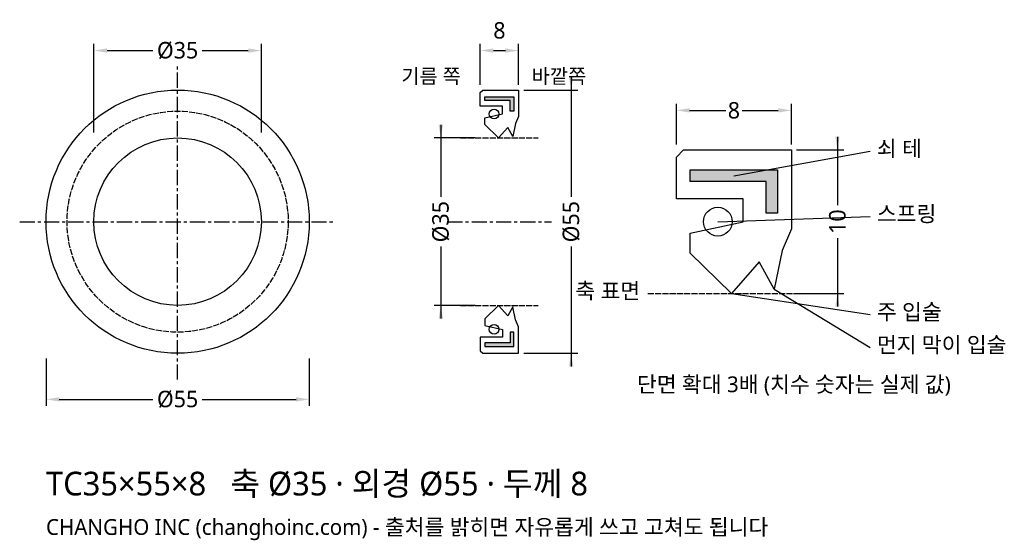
# Model space of a CAD drawing. Header units: millimetres. Extents: x -33 to 173, y -67 to 42.
import ezdxf

# ---------------------------------------------------------------- set-up
doc = ezdxf.new("R2010")
doc.units = ezdxf.units.MM
doc.linetypes.add('CENTER', pattern=[5.08, 3.175, -0.635, 0.635, -0.635])
doc.linetypes.add('DASHED', pattern=[1.524, 1.27, -0.254])
for name, color, linetype in [('문자', 7, 'CONTINUOUS'), ('쇠테', 8, 'CONTINUOUS'), ('숨은선', 3, 'DASHED'), ('외형선', 7, 'CONTINUOUS'), ('중심선', 1, 'CENTER'), ('치수', 4, 'CONTINUOUS')]:
    doc.layers.add(name, color=color, linetype=linetype)
doc.styles.add('CH_KOR', font='malgun.ttf')
doc.dimstyles.new('CH_DIM', dxfattribs={"dimtxt": 2.5, "dimasz": 2, "dimexe": 1, "dimexo": 0.8, "dimgap": 0.8, "dimtad": 1, "dimdec": 1, "dimdsep": 46, "dimtxsty": 'CH_KOR', "dimcen": 2.5, "dimclrd": 4, "dimclre": 4, "dimclrt": 4, "dimazin": 3, "dimtfac": 1, "dimtmove": 0, "dimatfit": 3})

# ---------------------------------------------------------------- blocks, each defined once
blk = doc.blocks.new('_CLOSEDFILLED')
at = {"color": 0, "linetype": 'BYBLOCK'}
blk.add_solid([(-1, 0.164), (0, 0), (-1, -0.164)], dxfattribs=at)
blk = doc.blocks.new('*D1')
at = {"color": 4}
for p, q in [((-27.5, -28.6), (-27.5, -38.5)), ((27.5, -28.6), (27.5, -38.5)), ((-24.75, -37.125), (-5.15625, -37.125)), ((5.15625, -37.125), (24.75, -37.125))]:
    blk.add_line(p, q, dxfattribs=at)
at = {"layer": 'Defpoints'}
for p in [(-27.5, -27.5), (27.5, -27.5), (-27.5, -37.125)]:
    blk.add_point(p, dxfattribs=at)
at = {"layer": '치수', "color": 4, "xscale": 2.75, "yscale": 2.75, "rotation": 180}
blk.add_blockref('_CLOSEDFILLED', (-27.5, -37.125), dxfattribs=at)
at = {"layer": '치수', "color": 4, "xscale": 2.75, "yscale": 2.75}
blk.add_blockref('_CLOSEDFILLED', (27.5, -37.125), dxfattribs=at)
at = {"layer": '치수', "color": 4, "insert": (0, -37.125), "char_height": 3.4375, "attachment_point": 5, "style": 'CH_KOR'}
blk.add_mtext('Ø55', dxfattribs=at)
blk = doc.blocks.new('*D2')
at = {"color": 4}
for p, q in [((-17.5, 18.6), (-17.5, 37.125)), ((17.5, 18.6), (17.5, 37.125)), ((-14.75, 35.75), (-5.15625, 35.75)), ((5.15625, 35.75), (14.75, 35.75))]:
    blk.add_line(p, q, dxfattribs=at)
at = {"layer": 'Defpoints'}
for p in [(-17.5, 35.75), (-17.5, 17.5), (17.5, 17.5)]:
    blk.add_point(p, dxfattribs=at)
at = {"layer": '치수', "color": 4, "xscale": 2.75, "yscale": 2.75, "rotation": 180}
blk.add_blockref('_CLOSEDFILLED', (-17.5, 35.75), dxfattribs=at)
at = {"layer": '치수', "color": 4, "xscale": 2.75, "yscale": 2.75}
blk.add_blockref('_CLOSEDFILLED', (17.5, 35.75), dxfattribs=at)
at = {"layer": '치수', "color": 4, "insert": (0, 35.75), "char_height": 3.4375, "attachment_point": 5, "style": 'CH_KOR'}
blk.add_mtext('Ø35', dxfattribs=at)
blk = doc.blocks.new('*D3')
at = {"color": 4}
for p, q in [((63.25, 28.6), (63.25, 37.125)), ((71.25, 28.6), (71.25, 37.125)), ((66, 35.75), (68.5, 35.75))]:
    blk.add_line(p, q, dxfattribs=at)
at = {"layer": 'Defpoints'}
for p in [(63.25, 35.75), (63.25, 27.5), (71.25, 27.5)]:
    blk.add_point(p, dxfattribs=at)
at = {"layer": '치수', "color": 4, "xscale": 2.75, "yscale": 2.75, "rotation": 180}
blk.add_blockref('_CLOSEDFILLED', (63.25, 35.75), dxfattribs=at)
at = {"layer": '치수', "color": 4, "xscale": 2.75, "yscale": 2.75}
blk.add_blockref('_CLOSEDFILLED', (71.25, 35.75), dxfattribs=at)
at = {"layer": '치수', "color": 4, "insert": (67.25, 39.94375), "char_height": 3.4375, "attachment_point": 5, "style": 'CH_KOR'}
blk.add_mtext('8', dxfattribs=at)
blk = doc.blocks.new('*D4')
at = {"color": 4}
for p, q in [((82.25, 30.25), (82.25, 5.15625)), ((72.35, 27.5), (83.625, 27.5)), ((82.25, -5.15625), (82.25, -30.25)), ((72.35, -27.5), (83.625, -27.5))]:
    blk.add_line(p, q, dxfattribs=at)
at = {"layer": 'Defpoints'}
for p in [(71.25, 27.5), (82.25, 27.5), (71.25, -27.5)]:
    blk.add_point(p, dxfattribs=at)
at = {"layer": '치수', "color": 4, "xscale": 2.75, "yscale": 2.75}
for p, rotation in [((82.25, 27.5), 270), ((82.25, -27.5), 90)]:
    blk.add_blockref('_CLOSEDFILLED', p, dxfattribs=dict(at, rotation=rotation))
at = {"layer": '치수', "color": 4, "insert": (82.25, 0), "char_height": 3.4375, "attachment_point": 5, "rotation": 90, "style": 'CH_KOR'}
blk.add_mtext('Ø55', dxfattribs=at)
blk = doc.blocks.new('*D5')
at = {"color": 4}
for p, q in [((55, 20.25), (55, 5.15625)), ((62.15, 17.5), (53.625, 17.5)), ((55, -5.15625), (55, -20.25)), ((62.15, -17.5), (53.625, -17.5))]:
    blk.add_line(p, q, dxfattribs=at)
at = {"layer": 'Defpoints'}
for p in [(55, 17.5), (63.25, 17.5), (63.25, -17.5)]:
    blk.add_point(p, dxfattribs=at)
at = {"layer": '치수', "color": 4, "xscale": 2.75, "yscale": 2.75}
for p, rotation in [((55, 17.5), 270), ((55, -17.5), 90)]:
    blk.add_blockref('_CLOSEDFILLED', p, dxfattribs=dict(at, rotation=rotation))
at = {"layer": '치수', "color": 4, "insert": (55, 0), "char_height": 3.4375, "attachment_point": 5, "rotation": 90, "style": 'CH_KOR'}
blk.add_mtext('Ø35', dxfattribs=at)
blk = doc.blocks.new('*D6')
at = {"color": 4}
for p, q in [((104.25, 16.1), (104.25, 24.625)), ((107, 23.25), (114.53125, 23.25)), ((117.96875, 23.25), (125.5, 23.25)), ((128.25, 16.1), (128.25, 24.625))]:
    blk.add_line(p, q, dxfattribs=at)
at = {"layer": 'Defpoints'}
for p in [(104.25, 23.25), (104.25, 15), (128.25, 15)]:
    blk.add_point(p, dxfattribs=at)
at = {"layer": '치수', "color": 4, "xscale": 2.75, "yscale": 2.75, "rotation": 180}
blk.add_blockref('_CLOSEDFILLED', (104.25, 23.25), dxfattribs=at)
at = {"layer": '치수', "color": 4, "xscale": 2.75, "yscale": 2.75}
blk.add_blockref('_CLOSEDFILLED', (128.25, 23.25), dxfattribs=at)
at = {"layer": '치수', "color": 4, "insert": (116.25, 23.25), "char_height": 3.4375, "attachment_point": 5, "style": 'CH_KOR'}
blk.add_mtext('8', dxfattribs=at)
blk = doc.blocks.new('*D7')
at = {"color": 4}
for p, q in [((137.875, 17.75), (137.875, 3.4375)), ((129.35, 15), (139.25, 15)), ((137.875, -3.4375), (137.875, -17.75)), ((129.35, -15), (139.25, -15))]:
    blk.add_line(p, q, dxfattribs=at)
at = {"layer": 'Defpoints'}
for p in [(128.25, 15), (137.875, 15), (128.25, -15)]:
    blk.add_point(p, dxfattribs=at)
at = {"layer": '치수', "color": 4, "xscale": 2.75, "yscale": 2.75}
for p, rotation in [((137.875, 15), 270), ((137.875, -15), 90)]:
    blk.add_blockref('_CLOSEDFILLED', p, dxfattribs=dict(at, rotation=rotation))
at = {"layer": '치수', "color": 4, "insert": (137.875, 0), "char_height": 3.4375, "attachment_point": 5, "rotation": 90, "style": 'CH_KOR'}
blk.add_mtext('10', dxfattribs=at)

msp = doc.modelspace()

# ---------------------------------------------------------------- hatches: boundary and pattern name
at = {"layer": '쇠테'}
for points in [[(64.21, 26.1), (70.29, 26.1), (70.29, 23.1), (69.49, 23.1), (69.49, 25.3), (64.21, 25.3)], [(107.13, 10.8), (125.37, 10.8), (125.37, 1.8), (122.97, 1.8), (122.97, 8.4), (107.13, 8.4)], [(64.21, -26.1), (70.29, -26.1), (70.29, -23.1), (69.49, -23.1), (69.49, -25.3), (64.21, -25.3)]]:
    msp.add_hatch(color=8, dxfattribs=at).paths.add_polyline_path(points)

# ---------------------------------------------------------------- linework, layer by layer
for points in [[(64.21, 26.1), (70.29, 26.1), (70.29, 23.1), (69.49, 23.1), (69.49, 25.3), (64.21, 25.3)], [(107.13, 10.8), (125.37, 10.8), (125.37, 1.8), (122.97, 1.8), (122.97, 8.4), (107.13, 8.4)], [(64.21, -26.1), (70.29, -26.1), (70.29, -23.1), (69.49, -23.1), (69.49, -25.3), (64.21, -25.3)]]:
    msp.add_lwpolyline(points, close=True, dxfattribs=at)
at = {"layer": '숨은선'}
for p, q in [((59.125, 17.5), (75.375, 17.5)), ((98.25, -15), (134.25, -15)), ((59.125, -17.5), (75.375, -17.5))]:
    msp.add_line(p, q, dxfattribs=at)
msp.add_circle((0, 0), 23.1, dxfattribs=at)
at = {"layer": '외형선'}
for points in [[(63.25, 27), (63.75, 27.5), (71.25, 27.5), (71.25, 22), (70.61, 20.5), (70.05, 17.8), (69.01, 19.7), (67.09, 17.5), (64.21, 20.3), (64.21, 21.7), (67.89, 22.5), (67.89, 24.1), (63.25, 24.1)], [(104.25, 13.5), (105.75, 15), (128.25, 15), (128.25, -1.5), (126.33, -6), (124.65, -14.1), (121.53, -8.4), (115.77, -15), (107.13, -6.6), (107.13, -2.4), (118.17, 0), (118.17, 4.8), (104.25, 4.8)], [(63.25, -27), (63.75, -27.5), (71.25, -27.5), (71.25, -22), (70.61, -20.5), (70.05, -17.8), (69.01, -19.7), (67.09, -17.5), (64.21, -20.3), (64.21, -21.7), (67.89, -22.5), (67.89, -24.1), (63.25, -24.1)]]:
    msp.add_lwpolyline(points, close=True, dxfattribs=at)
for centre, radius in [((0, 0), 27.5), ((66.13, 22.5), 1), ((0, 0), 17.5), ((112.89, 0), 3), ((66.13, -22.5), 1)]:
    msp.add_circle(centre, radius, dxfattribs=at)
at = {"layer": '중심선'}
for p, q in [((0, -33), (0, 33)), ((-33, 0), (33, 0)), ((56.375, 0), (78.125, 0))]:
    msp.add_line(p, q, dxfattribs=at)
at = {"layer": '치수'}
for p, q in [((116.25, 9.6), (144.75, 14.725)), ((112.89, 0), (144.75, 1.1)), ((124.65, -14.1), (144.75, -26.275)), ((115.77, -15), (144.75, -19.4))]:
    msp.add_line(p, q, dxfattribs=at)

# ---------------------------------------------------------------- texts
at = {"layer": '문자', "style": 'CH_KOR'}
for s, height, p in [('기름 쪽', 3.025, (46.75, 28.875)), ('바깥쪽', 3.025, (74, 28.875)), ('쇠 테', 3.3, (146.125, 13.625)), ('스프링', 3.3, (146.125, 0)), ('축 표면', 3.3, (83.125, -16.1)), ('주 입술', 3.3, (146.125, -20.5)), ('먼지 막이 입술', 3.3, (146.125, -27.375)), ('단면 확대 3배 (치수 숫자는 실제 값)', 3.3, (96, -35.625)), ('TC35×55×8   축 Ø35 · 외경 Ø55 · 두께 8', 4.95, (-27.5, -57.2)), ('CHANGHO INC (changhoinc.com) - 출처를 밝히면 자유롭게 쓰고 고쳐도 됩니다', 3.3, (-27.5, -65.45))]:
    msp.add_text(s, height=height, dxfattribs=at).set_placement(p)

# ---------------------------------------------------------------- dimensions: what is measured, and where the dimension line sits
at = {"layer": '치수'}
dim = msp.add_linear_dim(base=(63.25, 35.75), p1=(63.25, 27.5), p2=(71.25, 27.5), dimstyle='CH_DIM', override={"dimscale": 1.375}, dxfattribs=at)
dim.commit()
dim.dimension.update_dxf_attribs({"geometry": '*D3', "text_midpoint": (67.25, 39.944)})
for base, p1, p2, text, picture, middle in [((-17.5, 35.75), (-17.5, 17.5), (17.5, 17.5), 'Ø35', '*D2', (0, 35.75)), ((104.25, 23.25), (104.25, 15), (128.25, 15), '8', '*D6', (116.25, 23.25)), ((-27.5, -37.125), (-27.5, -27.5), (27.5, -27.5), 'Ø55', '*D1', (0, -37.125))]:
    dim = msp.add_linear_dim(base=base, p1=p1, p2=p2, text=text, dimstyle='CH_DIM', override={"dimscale": 1.375}, dxfattribs=at)
    dim.commit()
    dim.dimension.update_dxf_attribs({"geometry": picture, "text_midpoint": middle})
for base, p1, p2, text, picture, middle in [((82.25, 27.5), (71.25, 27.5), (71.25, -27.5), 'Ø55', '*D4', (82.25, 0)), ((55, 17.5), (63.25, 17.5), (63.25, -17.5), 'Ø35', '*D5', (55, 0)), ((137.875, 15), (128.25, 15), (128.25, -15), '10', '*D7', (137.875, 0))]:
    dim = msp.add_linear_dim(base=base, p1=p1, p2=p2, angle=90, text=text, dimstyle='CH_DIM', override={"dimscale": 1.375}, dxfattribs=at)
    dim.commit()
    dim.dimension.update_dxf_attribs({"geometry": picture, "text_midpoint": middle})

doc.saveas('drawing.dxf')
